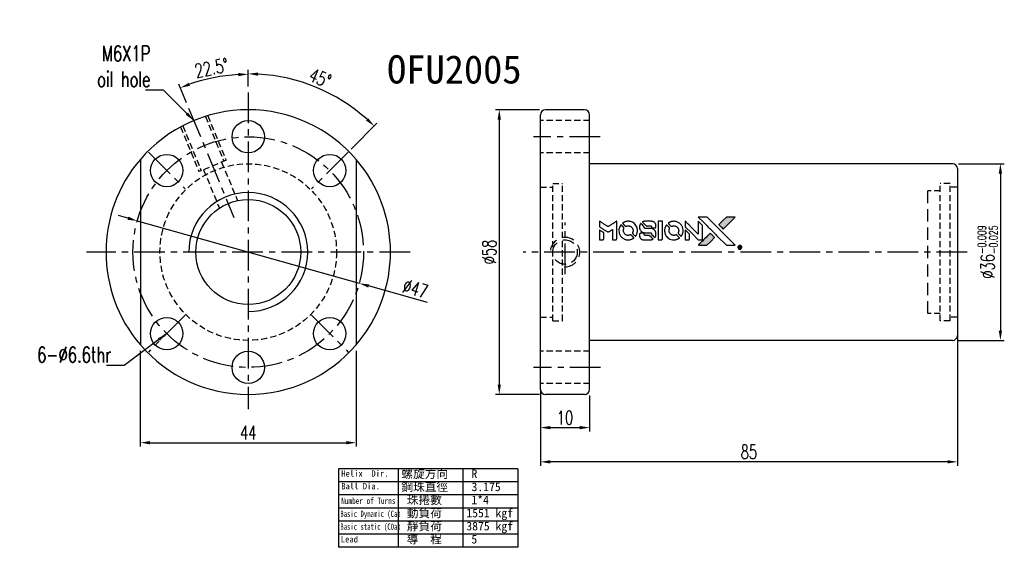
# Model space of a CAD drawing. Extents: x 158 to 747, y 26 to 428.
import ezdxf
from ezdxf.enums import TextEntityAlignment as Align

# ---------------------------------------------------------------- set-up
doc = ezdxf.new("R2010")
doc.units = 0
doc.header["$MEASUREMENT"] = 0
doc.header["$PDMODE"] = 1
for name, pattern in [('CENTER', [2, 1.25, -0.25, 0.25, -0.25]), ('DASHED', [0.75, 0.5, -0.25]), ('HIDDEN', [0.375, 0.25, -0.125])]:
    doc.linetypes.add(name, pattern=pattern)
doc.layers.get('0').update_dxf_attribs({"linetype": 'CONTINUOUS'})
doc.layers.get('DEFPOINTS').update_dxf_attribs({"linetype": 'CONTINUOUS'})
for name, color, linetype in [('CHA', 2, 'CONTINUOUS'), ('CL', 1, 'CENTER'), ('DIM', 4, 'CONTINUOUS'), ('HID', 2, 'HIDDEN'), ('OUT', 3, 'CONTINUOUS')]:
    doc.layers.add(name, color=color, linetype=linetype)
doc.styles.add('CHN', font='SIMPLEX.shx', dxfattribs={"width": 0.7, "bigfont": 'CHINESET.shx'})
doc.styles.add('DIM-7', font='SIMPLEX.shx', dxfattribs={"width": 0.7, "bigfont": 'chineset.shx'})
doc.styles.add('T', font='kaiu.ttf')
doc.dimstyles.new('CNS', dxfattribs={"dimtxt": 3.5, "dimasz": 2.5, "dimexe": 1, "dimexo": 1.5, "dimgap": 0.09, "dimtad": 0, "dimdsep": 46, "dimtxsty": 'DIM-7', "dimcen": 0.09, "dimclrd": 1, "dimclre": 1, "dimclrt": 4, "dimadec": 0, "dimazin": 0, "dimtfac": 1, "dimtix": 1, "dimtmove": 2, "dimatfit": 3, "dimfxl": 1, "dimtvp": 0.971429, "dimtolj": 1, "dimarcsym": 0})

# ---------------------------------------------------------------- blocks, each defined once
blk = doc.blocks.new('*D16')
at = {"layer": 'DEFPOINTS', "color": 0, "transparency": 16777216}
for p in [(570.83, 67.19), (614.83, 67.19), (614.83, 47.25)]:
    blk.add_point(p, dxfattribs=at)
at = {"layer": 'DIM', "color": 0, "lineweight": -2, "transparency": 16777216}
for p, q in [((570.83, 65.99), (570.83, 46.45)), ((614.83, 65.99), (614.83, 46.45)), ((572.83, 47.25), (612.83, 47.25))]:
    blk.add_line(p, q, dxfattribs=at)
at = {"layer": 'DIM', "color": 0, "transparency": 16777216}
for points in [[(572.83, 47.58), (572.83, 46.91), (570.83, 47.25)], [(612.83, 47.58), (612.83, 46.91), (614.83, 47.25)]]:
    blk.add_solid(points, dxfattribs=at)
at = {"layer": 'DIM', "color": 0, "transparency": 16777216, "insert": (592.83, 49.29), "char_height": 2.8, "attachment_point": 5, "style": 'DIM-7'}
blk.add_mtext('\\A1;44', dxfattribs=at)
blk = doc.blocks.new('*D17')
at = {"layer": 'DEFPOINTS', "color": 0, "transparency": 16777216}
for p in [(592.83, 118.61), (610.99, 117.54), (612.94, 106.2), (603.74, 96.99), (592.83, 51.49)]:
    blk.add_point(p, dxfattribs=at)
at = {"layer": 'DIM', "color": 0, "lineweight": -2, "transparency": 16777216}
for p, q in [((592.83, 119.81), (592.83, 123.21)), ((613.79, 107.04), (619.08, 112.33))]:
    blk.add_line(p, q, dxfattribs=at)
blk.add_arc((592.83, 86.09), 36.32, 48.1555, 86.8445, dxfattribs=at)
at = {"layer": 'DIM', "color": 0, "transparency": 16777216}
for points in [[(594.82, 122.02), (594.84, 122.68), (592.83, 122.41)], [(617.29, 113.38), (616.83, 112.9), (618.52, 111.77)]]:
    blk.add_solid(points, dxfattribs=at)
at = {"layer": 'DIM', "color": 0, "transparency": 16777216, "insert": (607.51, 121.53), "char_height": 2.8, "attachment_point": 5, "rotation": 337.5, "style": 'DIM-7'}
blk.add_mtext('\\A1;45°', dxfattribs=at)
blk = doc.blocks.new('*D18')
at = {"layer": 'DEFPOINTS', "color": 0, "transparency": 16777216}
for p in [(737.42, 75.62), (652.42, 59.29), (652.42, 43.34)]:
    blk.add_point(p, dxfattribs=at)
at = {"layer": 'DIM', "color": 0, "lineweight": -2, "transparency": 16777216}
for p, q in [((737.42, 74.42), (737.42, 42.54)), ((652.42, 58.09), (652.42, 42.54)), ((735.42, 43.34), (654.42, 43.34))]:
    blk.add_line(p, q, dxfattribs=at)
at = {"layer": 'DIM', "color": 0, "transparency": 16777216}
for points in [[(654.42, 43.68), (654.42, 43.01), (652.42, 43.34)], [(735.42, 43.68), (735.42, 43.01), (737.42, 43.34)]]:
    blk.add_solid(points, dxfattribs=at)
at = {"layer": 'DIM', "color": 0, "transparency": 16777216, "insert": (694.92, 45.38), "char_height": 2.8, "attachment_point": 5, "style": 'DIM-7'}
blk.add_mtext('\\A1;85', dxfattribs=at)
blk = doc.blocks.new('*D19')
at = {"layer": 'DEFPOINTS', "color": 0, "transparency": 16777216}
for p in [(652.42, 58.09), (662.42, 58.09), (662.42, 50.32)]:
    blk.add_point(p, dxfattribs=at)
at = {"layer": 'DIM', "color": 0, "lineweight": -2, "transparency": 16777216}
for p, q in [((652.42, 56.89), (652.42, 49.52)), ((662.42, 56.89), (662.42, 49.52)), ((654.42, 50.32), (660.42, 50.32))]:
    blk.add_line(p, q, dxfattribs=at)
at = {"layer": 'DIM', "color": 0, "transparency": 16777216}
for points in [[(654.42, 50.65), (654.42, 49.98), (652.42, 50.32)], [(660.42, 50.65), (660.42, 49.98), (662.42, 50.32)]]:
    blk.add_solid(points, dxfattribs=at)
at = {"layer": 'DIM', "color": 0, "transparency": 16777216, "insert": (657.42, 52.36), "char_height": 2.8, "attachment_point": 5, "style": 'DIM-7'}
blk.add_mtext('\\A1;10', dxfattribs=at)
blk = doc.blocks.new('*D20')
at = {"layer": 'DEFPOINTS', "color": 0, "transparency": 16777216}
for p in [(653.42, 115.09), (644.02, 57.09), (653.42, 57.09)]:
    blk.add_point(p, dxfattribs=at)
at = {"layer": 'DIM', "color": 0, "lineweight": -2, "transparency": 16777216}
for p, q in [((652.22, 115.09), (643.22, 115.09)), ((644.02, 113.09), (644.02, 59.09)), ((652.22, 57.09), (643.22, 57.09))]:
    blk.add_line(p, q, dxfattribs=at)
at = {"layer": 'DIM', "color": 0, "transparency": 16777216}
for points in [[(643.68, 113.09), (644.35, 113.09), (644.02, 115.09)], [(643.68, 59.09), (644.35, 59.09), (644.02, 57.09)]]:
    blk.add_solid(points, dxfattribs=at)
at = {"layer": 'DIM', "color": 0, "transparency": 16777216, "insert": (641.98, 86.09), "char_height": 2.8, "attachment_point": 5, "rotation": 90, "style": 'DIM-7'}
blk.add_mtext('\\A1;%%c58', dxfattribs=at)
blk = doc.blocks.new('*D21')
at = {"layer": 'DEFPOINTS', "color": 0, "transparency": 16777216}
for p in [(588.11, 122.01), (592.83, 118.61), (580.69, 115.41), (589.91, 93.15), (592.83, 51.49)]:
    blk.add_point(p, dxfattribs=at)
at = {"layer": 'DIM', "color": 0, "lineweight": -2, "transparency": 16777216}
for p, q in [((592.83, 119.81), (592.83, 123.12)), ((580.23, 116.52), (578.66, 120.3))]:
    blk.add_line(p, q, dxfattribs=at)
blk.add_arc((592.83, 86.09), 36.23, 93.1633, 109.3367, dxfattribs=at)
at = {"layer": 'DIM', "color": 0, "transparency": 16777216}
for points in [[(590.83, 122.59), (590.84, 121.93), (592.83, 122.32)], [(580.96, 119.96), (580.72, 120.58), (578.97, 119.56)]]:
    blk.add_solid(points, dxfattribs=at)
at = {"layer": 'DIM', "color": 0, "transparency": 16777216, "insert": (585.37, 123.62), "char_height": 2.8, "attachment_point": 5, "rotation": 11.25, "style": 'DIM-7'}
blk.add_mtext('\\A1;22.5°', dxfattribs=at)
blk = doc.blocks.new('*D22')
at = {"layer": 'DEFPOINTS', "color": 0, "transparency": 16777216}
for p in [(570.21, 92.45), (615.46, 79.72)]:
    blk.add_point(p, dxfattribs=at)
at = {"layer": 'DIM', "color": 0, "lineweight": -2, "transparency": 16777216}
for p, q in [((568.29, 92.99), (566.36, 93.54)), ((570.21, 92.45), (615.46, 79.72)), ((629.35, 75.81), (617.38, 79.18))]:
    blk.add_line(p, q, dxfattribs=at)
at = {"layer": 'DIM', "color": 0, "transparency": 16777216}
for points in [[(568.38, 93.32), (568.2, 92.67), (570.21, 92.45)], [(617.47, 79.5), (617.29, 78.86), (615.46, 79.72)]]:
    blk.add_solid(points, dxfattribs=at)
at = {"layer": 'DIM', "color": 0, "transparency": 16777216, "insert": (626.9, 78.62), "char_height": 2.8, "attachment_point": 5, "rotation": 344.2805, "style": 'DIM-7'}
blk.add_mtext('\\A1;∅47', dxfattribs=at)
blk = doc.blocks.new('*D23')
at = {"layer": 'DEFPOINTS', "color": 0, "transparency": 16777216}
for p in [(736.42, 104.09), (736.42, 68.09), (746.19, 68.09)]:
    blk.add_point(p, dxfattribs=at)
at = {"layer": 'DIM', "color": 0, "lineweight": -2, "transparency": 16777216}
for p, q in [((737.62, 104.09), (746.99, 104.09)), ((746.19, 102.09), (746.19, 70.09)), ((737.62, 68.09), (746.99, 68.09))]:
    blk.add_line(p, q, dxfattribs=at)
at = {"layer": 'DIM', "color": 0, "transparency": 16777216}
for points in [[(745.85, 102.09), (746.52, 102.09), (746.19, 104.09)], [(745.85, 70.09), (746.52, 70.09), (746.19, 68.09)]]:
    blk.add_solid(points, dxfattribs=at)
at = {"layer": 'DIM', "color": 0, "transparency": 16777216, "insert": (743.59, 86.09), "char_height": 2.8, "attachment_point": 5, "rotation": 90, "style": 'DIM-7'}
blk.add_mtext('\\A1;%%c36{\\H1.680000;\\S-0.009^ -0.025;}', dxfattribs=at)

msp = doc.modelspace()

# ---------------------------------------------------------------- hatches: boundary and pattern name
at = {"linetype": 'Continuous'}
h = msp.add_hatch(color=256, dxfattribs=at)
h.dxf.hatch_style = 1
h.paths.add_polyline_path([(692.113, 93.233), (691.219, 93.233), (690.324, 93.233), (689.553, 92.456, 0.000288), (689.258, 92.158, 0.000479), (689.009, 91.907, 0.000013), (688.784, 91.679, 0.197177), (688.783, 91.675, 0.1112764), (688.783, 91.673, 0.0015954), (689.056, 91.398, 0.0005055), (689.226, 91.227), (689.669, 90.784), (690.891, 92.009)])
h.paths.add_polyline_path([(687.141, 88.261), (687.925, 89.044), (687.48, 89.488, 0.000476), (687.309, 89.659, 0.0015067), (687.033, 89.932, 0.2256647), (687.029, 89.932, 0.0011115), (686.655, 89.56, 0.0003511), (686.424, 89.328, 0.000108), (685.444, 88.344, 0.0006916), (684.949, 87.845, 0.0000771), (684.608, 87.5, 0.1975269), (684.603, 87.488, 0.2961744), (684.606, 87.483, 0.0041949), (685.044, 87.478, 0.0005293), (685.481, 87.477), (686.358, 87.477)])

# ---------------------------------------------------------------- linework, layer by layer
for points in [[(664.424, 91.799), (664.424, 91.229), (664.58, 91.134, -0.000297), (664.676, 91.076, -0.000037), (664.885, 90.948, -0.000043), (665.132, 90.796, -0.000036), (665.397, 90.634, 0.000044), (665.655, 90.475, 0.000063), (665.885, 90.334, 0.000035), (666.079, 90.215, 0.0009), (666.132, 90.183), (666.208, 90.137), (666.308, 90.199, 0.001175), (666.366, 90.234, 0.000208), (666.474, 90.301, 0.000225), (666.6, 90.38, 0.000203), (666.731, 90.462, -0.000711), (666.856, 90.539, -0.001119), (666.963, 90.605, -0.000263), (667.057, 90.663, -0.04589), (667.068, 90.668, -0.519312), (667.077, 90.662, -0.001914), (667.08, 90.509, -0.003124), (667.081, 90.257, -0.000285), (667.082, 89.63), (667.082, 88.586), (667.446, 88.586, 0.001727), (667.707, 88.587, 0.025279), (667.799, 88.592, 0.073886), (667.852, 88.606, 0.07426), (667.9, 88.635, 0.03264), (667.912, 88.647, 0.01784), (667.925, 88.663, 0.017712), (667.937, 88.68, 0.026854), (667.947, 88.695), (667.966, 88.731), (667.968, 90.552), (667.971, 92.372), (667.951, 92.359, -0.004595), (667.937, 92.35, -0.00016), (667.881, 92.316, -0.000298), (667.816, 92.275, -0.000208), (667.742, 92.229, 0.000986), (667.525, 92.095, 0.00025), (667.173, 91.875, 0.000268), (666.798, 91.64, 0.000436), (666.481, 91.44, -0.002932), (666.376, 91.375, -0.004718), (666.286, 91.32, -0.001113), (666.206, 91.274, -0.227179), (666.198, 91.273, -0.045982), (666.189, 91.278, -0.000145), (666.082, 91.343, -0.000825), (665.962, 91.417, -0.000517), (665.822, 91.504, 0.000056), (665.341, 91.803, 0.000289), (665.075, 91.968, 0.000481), (664.877, 92.091, 0.000418), (664.668, 92.219), (664.424, 92.369)], [(670.105, 92.352, 0.024131), (669.943, 92.327, 0.022344), (669.78, 92.286, 0.021883), (669.618, 92.23, 0.020884), (669.459, 92.159, 0.010669), (669.369, 92.111, 0.010389), (669.28, 92.06, 0.010913), (669.2, 92.009, 0.022227), (669.141, 91.965), (669.119, 91.948), (669.405, 91.667, 0.002452), (669.517, 91.558, 0.003628), (669.616, 91.464, 0.001662), (669.701, 91.384, 0.070159), (669.722, 91.37, 0.047671), (669.738, 91.364, 0.018624), (669.761, 91.358, 0.017921), (669.788, 91.354, 0.018804), (669.814, 91.351, 0.018255), (669.85, 91.351, 0.041312), (669.877, 91.353, 0.037164), (669.905, 91.361, 0.012342), (669.944, 91.376, -0.015101), (670.04, 91.411, -0.035998), (670.113, 91.429, -0.033244), (670.192, 91.438, -0.011249), (670.307, 91.441, -0.004059), (670.401, 91.44, -0.019693), (670.454, 91.437, -0.027943), (670.498, 91.431, -0.014411), (670.551, 91.418, -0.033089), (670.679, 91.374, -0.033887), (670.799, 91.314, -0.034021), (670.909, 91.238, -0.033942), (671.009, 91.149, -0.02816), (671.097, 91.046, -0.035032), (671.167, 90.941, -0.035269), (671.22, 90.827, -0.029196), (671.262, 90.7, -0.037862), (671.289, 90.554, -0.043657), (671.291, 90.413, -0.043064), (671.269, 90.271, -0.035184), (671.222, 90.125, 0.033699), (671.199, 90.056, 0.052815), (671.19, 89.994, 0.059167), (671.195, 89.936, 0.058972), (671.213, 89.882, 0.059208), (671.239, 89.84, 0.021125), (671.286, 89.786, 0.008691), (671.372, 89.698, 0.000851), (671.585, 89.488, 0.001873), (671.694, 89.382, 0.013884), (671.748, 89.333, 0.022355), (671.78, 89.307, 0.341453), (671.794, 89.308, 0.073011), (671.821, 89.338, 0.004587), (671.886, 89.438, 0.00748), (671.95, 89.541, 0.016837), (671.995, 89.622, 0.028606), (672.081, 89.819, 0.031352), (672.142, 90.019, 0.031004), (672.177, 90.227, 0.0268), (672.189, 90.447, 0.026698), (672.176, 90.682, 0.03002), (672.139, 90.904, 0.030357), (672.076, 91.118, 0.028554), (671.986, 91.327, 0.062944), (671.727, 91.716, 0.062206), (671.379, 92.029, 0.062448), (670.965, 92.247, 0.064355), (670.515, 92.352, 0.017377), (670.425, 92.358, 0.008369), (670.31, 92.36, 0.008367), (670.194, 92.358, 0.01757)], [(673.633, 92.355, 0.018538), (673.577, 92.348, 0.010695), (673.509, 92.335, 0.01068), (673.441, 92.32, 0.017678), (673.385, 92.303, 0.013849), (673.322, 92.28, 0.011814), (673.256, 92.252, 0.004513), (673.195, 92.224, 0.290035), (673.189, 92.215, 0.196418), (673.191, 92.21, 0.000124), (673.299, 92.099, 0.001477), (673.421, 91.976, 0.000898), (673.565, 91.831), (673.941, 91.456), (674.412, 91.453, -0.001471), (674.768, 91.45, -0.028714), (674.878, 91.443, -0.097073), (674.939, 91.422, -0.084199), (674.992, 91.38, -0.042698), (675.017, 91.346, -0.053912), (675.033, 91.311, -0.051004), (675.043, 91.271, -0.032967), (675.046, 91.224, 0.00807), (675.046, 91.2, 0.003023), (675.047, 91.167, 0.002994), (675.049, 91.13, 0.003629), (675.052, 91.096), (675.057, 91.015), (675.418, 91.015, 0.001618), (675.59, 91.016, 0.005206), (675.704, 91.018, 0.00535), (675.784, 91.021, 0.060675), (675.815, 91.026, 0.048484), (675.832, 91.033, 0.02389), (675.852, 91.045, 0.022812), (675.873, 91.06, 0.02462), (675.892, 91.076, 0.061781), (675.928, 91.122, 0.080179), (675.949, 91.171, 0.048561), (675.958, 91.241, 0.010021), (675.961, 91.366, 0.016602), (675.955, 91.534, 0.031409), (675.938, 91.669, 0.036474), (675.906, 91.786, 0.03439), (675.857, 91.899, 0.065928), (675.733, 92.077, 0.069066), (675.568, 92.214, 0.065697), (675.365, 92.306, 0.051559), (675.128, 92.352, 0.020904), (675, 92.358, 0.000451), (674.378, 92.36, 0.000419), (673.752, 92.361, 0.022759)], [(676.394, 90.476), (676.397, 88.591), (676.766, 88.591), (677.136, 88.591), (677.18, 88.613, 0.071429), (677.217, 88.639, 0.054799), (677.248, 88.677, 0.053585), (677.272, 88.721, 0.060698), (677.284, 88.768, 0.033975), (677.289, 88.845, 0.000112), (677.29, 89.804, 0.000726), (677.288, 90.742, 0.001084), (677.284, 91.563), (677.278, 92.361), (676.835, 92.361), (676.392, 92.361)], [(679.402, 92.351, 0.023681), (679.246, 92.327, 0.022402), (679.089, 92.289, 0.021929), (678.933, 92.235, 0.020503), (678.779, 92.167, 0.013745), (678.692, 92.12, 0.009767), (678.596, 92.064, 0.009658), (678.509, 92.008, 0.027804), (678.452, 91.965), (678.431, 91.947), (678.707, 91.67, 0.002053), (678.841, 91.537, 0.006738), (678.931, 91.451, 0.007826), (678.995, 91.393, 0.063909), (679.027, 91.371, 0.061532), (679.077, 91.354, 0.068674), (679.127, 91.35, 0.052072), (679.188, 91.359, 0.019648), (679.269, 91.385, -0.018366), (679.369, 91.416, -0.0288), (679.457, 91.435, -0.029061), (679.545, 91.444, -0.019155), (679.648, 91.444, -0.053809), (679.87, 91.411, -0.058833), (680.072, 91.332, -0.058566), (680.252, 91.208, -0.052525), (680.405, 91.041, -0.044733), (680.491, 90.9, -0.040573), (680.554, 90.741, -0.041123), (680.59, 90.576, -0.04951), (680.596, 90.417, -0.017369), (680.588, 90.343, -0.024255), (680.576, 90.277, -0.023787), (680.557, 90.212, -0.015798), (680.53, 90.14, 0.010631), (680.512, 90.094, 0.033653), (680.503, 90.062, 0.037806), (680.499, 90.031, 0.016307), (680.498, 89.99, 0.068179), (680.509, 89.91, 0.095747), (680.541, 89.846, 0.033418), (680.617, 89.76, 0.002133), (680.856, 89.526, 0.001452), (680.991, 89.395, 0.012393), (681.054, 89.338, 0.020479), (681.091, 89.308, 0.344362), (681.106, 89.309, 0.074287), (681.135, 89.341, 0.005454), (681.2, 89.443, 0.008391), (681.265, 89.551, 0.017097), (681.311, 89.637, 0.027375), (681.388, 89.816, 0.02835), (681.443, 90, 0.027723), (681.478, 90.193, 0.023913), (681.494, 90.399, 0.027047), (681.487, 90.646, 0.031685), (681.454, 90.877, 0.032425), (681.393, 91.098, 0.031013), (681.302, 91.313, 0.037914), (681.152, 91.567, 0.040153), (680.967, 91.79, 0.039834), (680.747, 91.982, 0.036173), (680.493, 92.144, 0.040752), (680.244, 92.253, 0.035885), (679.969, 92.326, 0.035491), (679.684, 92.359, 0.037615)], [(681.936, 91.808), (681.936, 91.235), (683.263, 89.911), (684.589, 88.586), (684.959, 88.589, 0.0008), (685.197, 88.59, 0.010795), (685.283, 88.593, 0.030495), (685.331, 88.598, 0.080372), (685.364, 88.61, 0.03816), (685.395, 88.63, 0.041799), (685.422, 88.654, 0.042486), (685.445, 88.682, 0.042078), (685.462, 88.714, 0.099276), (685.472, 88.759, 0.003302), (685.475, 88.943, 0.002586), (685.476, 89.265, 0.000204), (685.475, 90.122), (685.472, 91.495), (685.031, 91.935), (684.589, 92.375), (684.585, 91.056), (684.581, 89.736), (683.283, 91.041, 0.000253), (682.783, 91.543, 0.000412), (682.359, 91.968, 0.000041), (681.979, 92.348, 0.041338), (681.96, 92.363), (681.936, 92.38)], [(685.655, 92.157, -0.000056), (686.19, 91.62, -0.000021), (686.941, 90.868, -0.000021), (687.759, 90.048, -0.000025), (688.526, 89.279), (690.323, 87.477), (691.213, 87.48), (692.104, 87.482), (690.903, 88.691, 0.000274), (690.326, 89.272, 0.000123), (689.566, 90.034, 0.000121), (688.763, 90.84, 0.000165), (688.038, 91.566), (686.374, 93.233), (685.477, 93.233), (684.581, 93.233)], [(689.553, 92.456, 0.000288), (689.258, 92.158, 0.000479), (689.009, 91.907, 0.000013), (688.784, 91.679, 0.197177), (688.783, 91.675, 0.197497), (688.784, 91.672, 0.00004), (688.913, 91.542, 0.000836), (689.056, 91.398, 0.000505), (689.226, 91.227), (689.669, 90.784), (690.891, 92.009), (692.113, 93.233), (691.219, 93.233), (690.324, 93.233)], [(664.424, 89.589), (664.424, 88.586), (664.789, 88.586, 0.000842), (665.022, 88.587, 0.010591), (665.11, 88.589, 0.028995), (665.159, 88.594, 0.069543), (665.194, 88.605, 0.051063), (665.226, 88.624, 0.039932), (665.257, 88.651, 0.039414), (665.284, 88.683, 0.045845), (665.303, 88.718, 0.094811), (665.312, 88.753, 0.007124), (665.315, 88.851, 0.004713), (665.317, 89.019, 0.000534), (665.317, 89.4), (665.316, 90.051), (665.224, 90.108, 0.000828), (664.957, 90.273, 0.000879), (664.693, 90.434, 0.000048), (664.436, 90.591, 0.137596), (664.428, 90.593, 0.413028), (664.427, 90.591, 0.000016), (664.425, 90.298, 0.000623), (664.424, 89.974, 0.000374)], [(668.774, 91.585, 0.064158), (668.541, 91.147, 0.06356), (668.425, 90.664, 0.064004), (668.435, 90.17, 0.066747), (668.57, 89.702, 0.04321), (668.73, 89.409, 0.044737), (668.936, 89.152, 0.044901), (669.184, 88.936, 0.044184), (669.468, 88.767, 0.026293), (669.684, 88.677, 0.033344), (669.892, 88.617, 0.033227), (670.106, 88.586, 0.025815), (670.342, 88.58, 0.023119), (670.568, 88.596, 0.031044), (670.769, 88.633, 0.031337), (670.963, 88.694, 0.024258), (671.166, 88.783, 0.015622), (671.237, 88.822, 0.008495), (671.322, 88.873, 0.008415), (671.402, 88.926, 0.020814), (671.459, 88.968), (671.485, 88.988), (671.214, 89.262, 0.002843), (671.011, 89.465, 0.033917), (670.926, 89.538, 0.087906), (670.864, 89.57, 0.073302), (670.789, 89.581, 0.022047), (670.753, 89.579, 0.026465), (670.72, 89.574, 0.022233), (670.682, 89.565, 0.009985), (670.634, 89.55, -0.039011), (670.459, 89.506, -0.044398), (670.287, 89.493, -0.045096), (670.118, 89.51, -0.04265), (669.951, 89.557, -0.071154), (669.715, 89.687, -0.068827), (669.523, 89.879, -0.068713), (669.389, 90.116, -0.070507), (669.326, 90.378, -0.028605), (669.322, 90.491, -0.031418), (669.331, 90.599, -0.031044), (669.354, 90.707, -0.02668), (669.39, 90.817, 0.038913), (669.41, 90.882, 0.043732), (669.419, 90.947, 0.047754), (669.416, 91.006, 0.075756), (669.401, 91.055, 0.07294), (669.384, 91.08, 0.003456), (669.315, 91.155, 0.005023), (669.225, 91.249, 0.002422), (669.107, 91.369, 0.000819), (669, 91.476, 0.001349), (668.909, 91.567, 0.0001), (668.828, 91.647, 0.205335), (668.824, 91.649, 0.219821), (668.822, 91.647, 0.002494), (668.808, 91.63, 0.007089), (668.792, 91.609, 0.004494)], [(672.808, 91.867, 0.023289), (672.75, 91.777, 0.026845), (672.704, 91.686, 0.026047), (672.667, 91.589, 0.019751), (672.636, 91.478, 0.013249), (672.623, 91.416, 0.025169), (672.617, 91.365, 0.016532), (672.614, 91.301, 0.002937), (672.613, 91.182, 0.003317), (672.613, 91.076, 0.011808), (672.616, 91.008, 0.01777), (672.621, 90.957, 0.021476), (672.629, 90.909, 0.04325), (672.692, 90.709, 0.045753), (672.787, 90.527, 0.04649), (672.912, 90.367, 0.047672), (673.063, 90.235, 0.025315), (673.128, 90.193, 0.015208), (673.21, 90.149, 0.01512), (673.294, 90.111, 0.022488), (673.371, 90.082, 0.027857), (673.49, 90.051, 0.034138), (673.604, 90.036, 0.014286), (673.777, 90.031, 0.00124), (674.219, 90.029, -0.00103), (674.49, 90.029, -0.002552), (674.689, 90.027, -0.001594), (674.84, 90.024, -0.047676), (674.878, 90.02, -0.085307), (674.944, 89.994, -0.097789), (674.993, 89.948, -0.085947), (675.026, 89.881, -0.051339), (675.042, 89.794, 0.014634), (675.046, 89.764, 0.015028), (675.051, 89.735, 0.014927), (675.057, 89.709, 0.059415), (675.062, 89.695, 0.070595), (675.086, 89.663, 0.00028), (675.398, 89.347, 0.000111), (675.719, 89.023, 0.200239), (675.732, 89.017, 0.268906), (675.741, 89.023, 0.001866), (675.785, 89.101, 0.007532), (675.826, 89.176, 0.017818), (675.854, 89.233, 0.013256), (675.879, 89.297, 0.011636), (675.903, 89.364, 0.011528), (675.923, 89.433, 0.012303), (675.94, 89.502, 0.0423), (675.954, 89.609, 0.013657), (675.958, 89.769, 0.013857), (675.952, 89.931, 0.037428), (675.936, 90.044, 0.014927), (675.918, 90.12, 0.0122), (675.893, 90.2, 0.012518), (675.866, 90.274, 0.023062), (675.84, 90.333, 0.065961), (675.696, 90.546, 0.06055), (675.498, 90.721, 0.059676), (675.261, 90.845, 0.060497), (675.002, 90.909, 0.025683), (674.947, 90.913, 0.001528), (674.779, 90.916, 0.002124), (674.567, 90.918, 0.001173), (674.309, 90.918, -0.000809), (673.856, 90.919, -0.017164), (673.721, 90.924, -0.063931), (673.651, 90.938, -0.108429), (673.6, 90.969, -0.052941), (673.57, 91.003, -0.063675), (673.551, 91.041, -0.050562), (673.539, 91.089, -0.020337), (673.532, 91.156, 0.009897), (673.529, 91.197, 0.016482), (673.524, 91.231, 0.019019), (673.519, 91.259, 0.06043), (673.512, 91.276, 0.076267), (673.483, 91.315, 0.00054), (673.187, 91.608, 0.000307), (672.884, 91.907, 0.142594), (672.86, 91.92, 0.232419), (672.853, 91.918, 0.022995), (672.84, 91.906, 0.024627), (672.824, 91.889, 0.015407)], [(678.079, 91.582, 0.018008), (678.026, 91.5, 0.009842), (677.966, 91.397, 0.009807), (677.91, 91.289, 0.015716), (677.866, 91.195, 0.048467), (677.76, 90.858, 0.045841), (677.718, 90.5, 0.046006), (677.742, 90.142, 0.049638), (677.832, 89.803, 0.064819), (678.065, 89.363, 0.06695), (678.401, 89.003, 0.066691), (678.821, 88.743, 0.063505), (679.302, 88.598, 0.03135), (679.425, 88.585, 0.010439), (679.606, 88.581, 0.010391), (679.787, 88.585, 0.032408), (679.908, 88.598, 0.015696), (680.05, 88.627, 0.018095), (680.184, 88.664, 0.018551), (680.311, 88.71, 0.018352), (680.436, 88.765, 0.015568), (680.518, 88.809, 0.009832), (680.611, 88.864, 0.009795), (680.698, 88.92, 0.023727), (680.76, 88.966), (680.784, 88.987), (680.513, 89.262, 0.001528), (680.359, 89.417, 0.010022), (680.281, 89.493, 0.019586), (680.23, 89.536, 0.061865), (680.191, 89.559, 0.055054), (680.133, 89.578, 0.061607), (680.075, 89.583, 0.048725), (680.006, 89.573, 0.020221), (679.917, 89.547, -0.017722), (679.82, 89.519, -0.02685), (679.734, 89.502, -0.02759), (679.649, 89.494, -0.020233), (679.554, 89.495, -0.04793), (679.373, 89.522, -0.048386), (679.2, 89.582, -0.047866), (679.041, 89.675, -0.044964), (678.899, 89.799, -0.04333), (678.779, 89.946, -0.050921), (678.695, 90.105, -0.051473), (678.644, 90.276, -0.0459), (678.627, 90.46, -0.019014), (678.631, 90.55, -0.024114), (678.641, 90.632, -0.025081), (678.659, 90.709, -0.023892), (678.684, 90.786, 0.008624), (678.706, 90.847, 0.026486), (678.718, 90.889, 0.035074), (678.724, 90.925, 0.02756), (678.725, 90.964, 0.087163), (678.713, 91.028, 0.073291), (678.679, 91.087, 0.028074), (678.605, 91.172, 0.002594), (678.408, 91.371), (678.128, 91.651)], [(681.936, 89.585), (681.936, 88.586), (682.309, 88.588), (682.681, 88.591), (682.724, 88.617, 0.03146), (682.744, 88.631, 0.026444), (682.763, 88.648, 0.026444), (682.78, 88.667, 0.031457), (682.794, 88.687), (682.821, 88.73), (682.823, 89.225), (682.826, 89.719), (682.388, 90.152, 0.000745), (682.22, 90.317, 0.001228), (682.077, 90.457, 0.000087), (681.948, 90.582, 0.195134), (681.943, 90.584, 0.412117), (681.94, 90.581, 0.000048), (681.938, 90.29, 0.00109), (681.937, 89.968, 0.000653)], [(672.758, 89.915, 0.065483), (672.715, 89.894, 0.053271), (672.675, 89.861, 0.052018), (672.642, 89.819, 0.0556), (672.62, 89.772, 0.036839), (672.612, 89.741, 0.026922), (672.607, 89.707, 0.016905), (672.605, 89.659, 0.004317), (672.604, 89.581, 0.016369), (672.61, 89.418, 0.029936), (672.628, 89.286, 0.03418), (672.658, 89.17, 0.031327), (672.705, 89.056, 0.046935), (672.79, 88.916, 0.054053), (672.896, 88.801, 0.053701), (673.025, 88.712, 0.045364), (673.177, 88.645, 0.032479), (673.312, 88.61, 0.03386), (673.448, 88.593, 0.013578), (673.663, 88.588, 0.001155), (674.215, 88.589, 0.000413), (674.688, 88.591, 0.005008), (674.87, 88.594, 0.013199), (674.973, 88.599, 0.033956), (675.047, 88.61, 0.013909), (675.123, 88.629, 0.010864), (675.205, 88.654, 0.010938), (675.279, 88.68, 0.028702), (675.331, 88.703), (675.37, 88.723), (674.99, 89.108), (674.61, 89.494), (674.166, 89.493, -0.001504), (673.976, 89.494, -0.00328), (673.83, 89.495, -0.001901), (673.716, 89.498, -0.061333), (673.689, 89.502, -0.063621), (673.65, 89.518, -0.048633), (673.613, 89.545, -0.046769), (673.58, 89.579, -0.047961), (673.555, 89.619, -0.02678), (673.54, 89.653, -0.050957), (673.532, 89.682, -0.029398), (673.528, 89.72, -0.00401), (673.525, 89.801), (673.521, 89.933), (673.164, 89.932, 0.001061), (672.95, 89.932, 0.009147), (672.855, 89.93, 0.020721), (672.798, 89.925, 0.051619)], [(686.424, 89.328, 0.000108), (685.444, 88.344, 0.000692), (684.949, 87.845, 0.000077), (684.608, 87.5, 0.197527), (684.603, 87.488, 0.410182), (684.608, 87.482, 0.000493), (684.791, 87.48, 0.002424), (685.044, 87.478, 0.000529), (685.48, 87.477), (686.358, 87.477), (687.141, 88.261), (687.925, 89.044), (687.48, 89.488, 0.000476), (687.309, 89.659, 0.000789), (687.165, 89.802, 0.000035), (687.034, 89.931, 0.19758), (687.031, 89.933, 0.198396), (687.028, 89.931, 0.000019), (686.851, 89.755, 0.000582), (686.655, 89.56, 0.000351)], [(692.965, 87.446, 0.082374), (692.85, 87.394, 0.083404), (692.759, 87.307, 0.082663), (692.7, 87.195, 0.07897), (692.68, 87.068, 0.084941), (692.704, 86.926, 0.08953), (692.774, 86.803, 0.090743), (692.881, 86.713, 0.090193), (693.014, 86.667, 0.10067), (693.164, 86.675, 0.099454), (693.3, 86.74, 0.097736), (693.403, 86.853, 0.09365), (693.456, 86.999, 0.07584), (693.458, 87.111, 0.068415), (693.426, 87.223, 0.068328), (693.365, 87.322, 0.075277), (693.282, 87.398, 0.059367), (693.212, 87.433, 0.048986), (693.13, 87.454, 0.048519), (693.045, 87.459, 0.055347)], [(692.91, 87.059), (692.91, 86.835), (692.936, 86.835), (692.962, 86.835), (692.964, 86.93), (692.967, 87.024), (693.022, 87.027), (693.077, 87.029), (693.115, 86.97, -0.003356), (693.131, 86.944, -0.002757), (693.148, 86.916, -0.002784), (693.163, 86.891, -0.007382), (693.174, 86.872, 0.019487), (693.187, 86.851, 0.098302), (693.197, 86.841, 0.116932), (693.209, 86.836, 0.032798), (693.229, 86.835), (693.263, 86.835), (693.239, 86.877, 0.005748), (693.227, 86.897, 0.002522), (693.211, 86.923, 0.002495), (693.193, 86.951, 0.00334), (693.177, 86.976), (693.14, 87.033), (693.17, 87.049, 0.066516), (693.2, 87.07, 0.085926), (693.221, 87.096, 0.082934), (693.231, 87.129, 0.05747), (693.233, 87.167, 0.023576), (693.23, 87.19, 0.043538), (693.225, 87.208, 0.050891), (693.218, 87.223, 0.049897), (693.208, 87.237, 0.067884), (693.179, 87.261, 0.077412), (693.146, 87.275, 0.049266), (693.098, 87.282, 0.012208), (693.02, 87.284), (692.91, 87.284)], [(693.151, 87.213, -0.120545), (693.167, 87.192, -0.09136), (693.174, 87.163, -0.087576), (693.171, 87.133, -0.098026), (693.157, 87.107, -0.079907), (693.144, 87.095, -0.087697), (693.129, 87.089, -0.041371), (693.104, 87.085, -0.005557), (693.051, 87.083), (692.963, 87.08), (692.963, 87.155), (692.963, 87.231), (693.045, 87.231, -0.007471), (693.091, 87.23, -0.035301), (693.117, 87.228, -0.060486), (693.135, 87.222, -0.063546)]]:
    msp.add_lwpolyline(points, format="xyb", close=True)
at = {"layer": 'CL', "color": 7, "linetype": 'CENTER', "ltscale": 5}
for p, q in [((592.835, 118.606), (592.835, 54.086)), ((580.687, 115.412), (589.909, 93.15)), ((664.562, 109.586), (651.01, 109.586)), ((572.47, 106.451), (579.965, 98.956)), ((613.199, 106.451), (605.704, 98.956)), ((657.424, 81.593), (657.424, 92.118)), ((625.835, 86.086), (559.835, 86.086)), ((739.424, 86.086), (648.862, 86.086)), ((579.965, 73.217), (572.47, 65.722)), ((605.704, 73.217), (613.199, 65.722)), ((664.673, 62.586), (650.971, 62.586))]:
    msp.add_line(p, q, dxfattribs=at)
msp.add_circle((592.835, 86.086), 23.5, dxfattribs=at)
at = {"layer": 'DIM', "color": 0}
for p, q in [((647.768, 41.942), (611.264, 41.942)), ((611.264, 41.942), (611.264, 25.929)), ((623.432, 41.942), (623.432, 25.929)), ((636.6, 41.942), (636.6, 25.929)), ((647.768, 41.942), (647.768, 25.929)), ((647.768, 39.273), (611.264, 39.273)), ((647.768, 36.604), (611.264, 36.604)), ((647.768, 33.935), (611.264, 33.935)), ((647.768, 31.267), (611.264, 31.267)), ((647.768, 28.598), (611.264, 28.598)), ((647.768, 25.929), (611.264, 25.929))]:
    msp.add_line(p, q, dxfattribs=at)
at = {"layer": 'DIM', "color": 7, "linetype": 'Continuous', "ltscale": 5}
msp.add_arc((592.835, 86.086), 12.125, 270, 180, dxfattribs=at)
at = {"layer": 'HID', "color": 7, "ltscale": 5}
for p, q in [((584.088, 113.736), (587.873, 104.597)), ((584.568, 113.883), (588.335, 104.788)), ((662.424, 112.886), (652.424, 112.886)), ((579.025, 111.587), (582.792, 102.492)), ((579.468, 111.822), (583.254, 102.683)), ((588.335, 104.788), (582.792, 102.492)), ((587.411, 104.405), (590.66, 96.563)), ((662.424, 106.286), (652.424, 106.286)), ((583.716, 102.875), (586.964, 95.032)), ((652.424, 99.336), (654.924, 99.336)), ((654.924, 100.086), (656.924, 100.086)), ((654.924, 72.086), (654.924, 100.086)), ((656.924, 72.086), (656.924, 100.086)), ((733.924, 98.586), (731.424, 98.586)), ((735.924, 100.086), (733.924, 100.086)), ((733.924, 72.086), (733.924, 100.086)), ((735.924, 72.086), (735.924, 100.086)), ((737.424, 99.336), (735.924, 99.336)), ((652.424, 72.836), (654.924, 72.836)), ((733.924, 73.586), (731.424, 73.586)), ((737.424, 72.836), (735.924, 72.836)), ((654.924, 72.086), (656.924, 72.086)), ((735.924, 72.086), (733.924, 72.086)), ((662.424, 65.886), (652.424, 65.886)), ((662.424, 59.286), (652.424, 59.286))]:
    msp.add_line(p, q, dxfattribs=at)
at = {"layer": 'HID', "color": 7, "linetype": 'DASHED', "ltscale": 5}
msp.add_line((731.424, 73.586), (731.424, 98.586), dxfattribs=at)
at = {"layer": 'HID', "color": 7, "ltscale": 5}
msp.add_circle((592.835, 86.086), 18, dxfattribs=at)
at = {"layer": 'HID', "color": 7, "linetype": 'DASHED', "ltscale": 5}
msp.add_circle((657.424, 86.086), 2.5, dxfattribs=at)
msp.add_arc((657.424, 86.086), 3, 270, 180, dxfattribs=at)
at = {"layer": 'OUT', "color": 7, "linetype": 'Continuous', "ltscale": 5}
for p, q in [((661.424, 115.086), (653.424, 115.086)), ((652.424, 58.086), (652.424, 114.086)), ((662.424, 58.086), (662.424, 114.086)), ((736.424, 104.086), (662.424, 104.086)), ((736.424, 68.086), (662.424, 68.086)), ((661.424, 57.086), (653.424, 57.086))]:
    msp.add_line(p, q, dxfattribs=at)
at = {"layer": 'OUT', "color": 7, "ltscale": 5}
for p, q in [((570.835, 104.981), (570.835, 67.192)), ((614.835, 104.981), (614.835, 67.192))]:
    msp.add_line(p, q, dxfattribs=at)
at = {"layer": 'OUT', "color": 7}
msp.add_line((737.424, 103.086), (737.424, 69.086), dxfattribs=at)
for centre in [(592.835, 109.586), (576.218, 102.703), (609.452, 102.703), (576.218, 69.469), (609.452, 69.469), (592.835, 62.586)]:
    msp.add_circle(centre, 3.3, dxfattribs=at)
at = {"layer": 'OUT', "color": 7, "linetype": 'Continuous', "ltscale": 5}
msp.add_circle((592.835, 86.086), 10.7, dxfattribs=at)
at = {"layer": 'OUT', "color": 7}
for start, end in [(40.65725, 139.34275), (139.34275, 220.65725), (319.34275, 40.65725), (220.65725, 319.34275)]:
    msp.add_arc((592.835, 86.086), 29, start, end, dxfattribs=at)
at = {"layer": 'OUT', "color": 7, "linetype": 'Continuous', "ltscale": 5}
for centre, start, end in [((653.424, 114.086), 90, 180), ((661.424, 114.086), 0, 90), ((736.424, 103.086), 0, 90), ((736.424, 69.086), 270, 0), ((653.424, 58.086), 180, 270), ((661.424, 58.086), 270, 0)]:
    msp.add_arc(centre, 1, start, end, dxfattribs=at)

# ---------------------------------------------------------------- texts
at = {"layer": 'CHA', "color": 0, "style": 'T'}
msp.add_text('OFU2005', height=5.76, dxfattribs=at).set_placement((634.849, 123.317), align=Align.MIDDLE)
at = {"layer": 'DIM', "color": 0, "style": 'T'}
for s, height, p in [('Helix  Dir.', 1.29024, (611.794, 40.318)), ('螺旋方向', 1.75, (624.051, 40.047)), ('R', 1.75, (638.356, 40.047)), ('Ball Dia.', 1.2902, (611.794, 37.741)), ('鋼珠直徑', 1.75, (624.051, 37.379)), ('3.175', 1.75, (638.356, 37.379)), ('珠捲數', 1.75, (625.162, 34.71)), ('1*4', 1.75, (638.33, 34.71)), ('動負荷', 1.75, (625.162, 32.041)), ('1551 kgf', 1.75, (637.304, 32.041)), ('靜負荷', 1.75, (625.162, 29.372)), ('3875 kgf', 1.75, (637.304, 29.372)), ('Lead', 1.2902, (611.702, 26.914)), ('導  程', 1.75, (625.162, 26.703)), ('5', 1.75, (638.33, 26.703))]:
    msp.add_text(s, height=height, dxfattribs=at).set_placement(p)
for s, width, p in [('Number of Turns', 0.7, (611.794, 34.749)), ('Basic Dynamic (Ca)', 0.65, (611.61, 32.113)), ('Basic static (C0a)', 0.65, (611.61, 29.493))]:
    msp.add_text(s, height=1.29024, dxfattribs=dict(at, width=width)).set_placement(p)
at = {"layer": 'DIM', "color": 0, "char_height": 3.15, "attachment_point": 9, "style": 'CHN'}
for s, insert in [('\\A1;M6X1P\\Poil hole', (572.903, 119.733)), ('6-%%C6.6thr', (564.921, 63.603))]:
    msp.add_mtext(s, dxfattribs=dict(at, insert=insert))

# ---------------------------------------------------------------- dimensions: what is measured, and where the dimension line sits
at = {"layer": 'DIM', "color": 0}
for base, line2, picture, middle in [((588.106, 122.007), ((580.687, 115.412), (589.909, 93.15)), '*D21', (585.369, 123.621)), ((610.994, 117.539), ((612.943, 106.195), (603.741, 96.992)), '*D17', (607.514, 121.525))]:
    dim = msp.add_angular_dim_2l(base=base, line1=((592.835, 118.606), (592.835, 51.494)), line2=line2, dimstyle='CNS', override={"dimscale": 0.8, "dimgap": 0.8, "dimtad": 1, "dimclrd": 0, "dimclre": 0, "dimclrt": 0, "dimadec": 2, "dimazin": 2, "dimtmove": 1}, dxfattribs=at)
    dim.commit()
    dim.dimension.update_dxf_attribs({"geometry": picture, "text_midpoint": middle})
at = {"layer": 'DIM', "color": 7}
for base, p1, p2, override, picture, middle in [((644.015, 57.086), (653.424, 115.086), (653.424, 57.086), {"dimscale": 0.8, "dimgap": 0.8, "dimtad": 1, "dimclrd": 0, "dimclre": 0, "dimclrt": 0, "dimadec": 2, "dimazin": 2, "dimtmove": 1}, '*D20', (641.975, 86.086)), ((746.186, 68.086), (736.424, 104.086), (736.424, 68.086), {"dimscale": 0.8, "dimgap": 0.8, "dimtad": 1, "dimclrd": 0, "dimclre": 0, "dimclrt": 0, "dimadec": 2, "dimazin": 2, "dimtol": 1, "dimlim": 0, "dimtp": -0.009, "dimtm": 0.025, "dimtfac": 0.6, "dimtdec": 3, "dimtmove": 1}, '*D23', (743.586, 86.086))]:
    dim = msp.add_linear_dim(base=base, p1=p1, p2=p2, angle=90, text='%%c<>', dimstyle='CNS', override=override, dxfattribs=at)
    dim.commit()
    dim.dimension.update_dxf_attribs({"geometry": picture, "text_midpoint": middle})
at = {"layer": 'DIM', "color": 0}
dim = msp.add_diameter_dim_2p(p1=(570.214, 92.453), p2=(615.456, 79.719), dimstyle='CNS', override={"dimscale": 0.8, "dimgap": 0.8, "dimtad": 1, "dimclrd": 0, "dimclre": 4, "dimclrt": 0, "dimadec": 2, "dimazin": 2, "dimtmove": 1}, dxfattribs=at)
dim.commit()
dim.dimension.update_dxf_attribs({"geometry": '*D22', "text_midpoint": (626.35, 76.653), "dimtype": 163})
at = {"layer": 'DIM', "color": 7}
for base, p1, p2, picture, middle in [((652.424, 43.344), (737.424, 75.62), (652.424, 59.286), '*D18', (694.924, 45.384)), ((614.835, 47.248), (570.835, 67.192), (614.835, 67.192), '*D16', (592.835, 49.288)), ((662.424, 50.315), (652.424, 58.086), (662.424, 58.086), '*D19', (657.424, 52.355))]:
    dim = msp.add_linear_dim(base=base, p1=p1, p2=p2, dimstyle='CNS', override={"dimscale": 0.8, "dimgap": 0.8, "dimtad": 1, "dimclrd": 0, "dimclre": 0, "dimclrt": 0, "dimadec": 2, "dimazin": 2, "dimtmove": 1}, dxfattribs=at)
    dim.commit()
    dim.dimension.update_dxf_attribs({"geometry": picture, "text_midpoint": middle})

# ---------------------------------------------------------------- leaders
at = {"layer": 'DIM', "color": 0, "annotation_type": 0, "has_hookline": 1, "hookline_direction": 1}
for points in [[(581.737, 112.879), (575.543, 119.093), (573.543, 119.093)], [(576.218, 69.469), (567.561, 62.963), (565.561, 62.963)]]:
    msp.add_leader(points, dimstyle='CNS', override={"dimscale": 0.8, "dimgap": 0.8, "dimtad": 1, "dimclrd": 0, "dimclre": 4, "dimadec": 2, "dimazin": 2, "dimtmove": 1}, dxfattribs=at)

doc.saveas('drawing.dxf')
